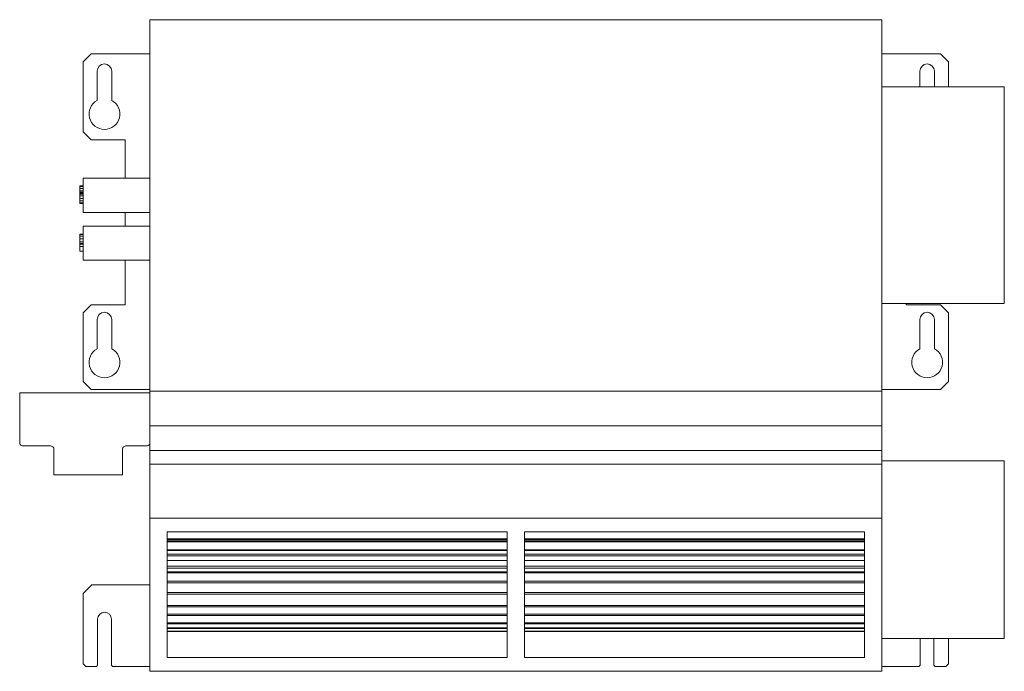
# Model space of a CAD drawing. Header units: millimetres. Extents: x -290 to 285, y -191 to 190.
import ezdxf

# ---------------------------------------------------------------- set-up
doc = ezdxf.new("R2010")
doc.units = ezdxf.units.MM

# ---------------------------------------------------------------- blocks, each defined once
blk = doc.blocks.new('RSen_55_ME_FB_fan coils - 2 pipes_jaga - bzbc_038052-20 - concealed ceiling mounted - 2-pipe_jaga_briza_lxhxd 505x381x127_5 mm-284865-front')
at = {"lineweight": 18}
for p, q in [((-254.5, 92.55), (-254.5, 92.9)), ((-252.5, 92.9), (-254.5, 92.9)), ((-254.5, 91.52), (-254.5, 92.55)), ((-252.5, 92.55), (-254.5, 92.55)), ((-213.5, 97.5), (-252.5, 97.5)), ((-252.5, 77.5), (-252.5, 97.5)), ((-254.5, 89.98), (-254.5, 91.52)), ((-252.5, 91.52), (-254.5, 91.52)), ((-254.5, 89.37), (-254.5, 89.98)), ((-252.5, 89.98), (-254.5, 89.98)), ((-254.5, 88.68), (-254.5, 89.37)), ((-252.5, 89.37), (-254.5, 89.37)), ((-254.5, 88.07), (-254.5, 88.68)), ((-252.5, 88.68), (-254.5, 88.68)), ((-254.5, 87.07), (-254.5, 88.07)), ((-252.5, 88.07), (-254.5, 88.07)), ((-254.5, 85.68), (-254.5, 87.07)), ((-252.5, 87.07), (-254.5, 87.07)), ((-254.5, 84.2), (-254.5, 85.68)), ((-252.5, 85.68), (-254.5, 85.68)), ((-254.5, 83.13), (-254.5, 84.2)), ((-252.5, 84.2), (-254.5, 84.2)), ((-254.5, 82.75), (-254.5, 83.13)), ((-252.5, 83.13), (-254.5, 83.13)), ((-252.5, 82.75), (-254.5, 82.75)), ((-252.5, 77.5), (-213.5, 77.5)), ((-213.5, 69.5), (-252.5, 69.5)), ((-252.5, 49.5), (-252.5, 69.5)), ((-254.5, 64.48), (-254.5, 64.75)), ((-252.5, 64.75), (-254.5, 64.75)), ((-254.5, 63.54), (-254.5, 64.48)), ((-252.5, 64.48), (-254.5, 64.48)), ((-254.5, 62.05), (-254.5, 63.54)), ((-252.5, 63.54), (-254.5, 63.54)), ((-254.5, 60.28), (-254.5, 62.05)), ((-252.5, 62.05), (-254.5, 62.05)), ((-254.5, 59.36), (-254.5, 60.28)), ((-252.5, 60.28), (-254.5, 60.28)), ((-254.5, 58.84), (-254.5, 59.36)), ((-252.5, 59.36), (-254.5, 59.36)), ((-254.5, 57.57), (-254.5, 58.84)), ((-252.5, 58.84), (-254.5, 58.84)), ((-254.5, 54.9), (-254.5, 57.57)), ((-252.5, 57.57), (-254.5, 57.57)), ((-252.5, 54.9), (-254.5, 54.9)), ((-252.5, 49.5), (-213.5, 49.5))]:
    blk.add_line(p, q, dxfattribs=at)
blk = doc.blocks.new('RSen_56_ME_FB_SOg - briza - concealed - SH_jaga - standard-288630-front')
at = {"lineweight": 18}
for p, q in [((213.5, 190), (-213.5, 190)), ((-213.5, 190), (-213.5, -27)), ((213.5, -27), (213.5, 190)), ((-247.86, 170), (-252.5, 165.36)), ((-213.5, 170), (-247.86, 170)), ((247.86, 170), (213.5, 170)), ((252.5, 165.36), (247.86, 170)), ((-252.5, 165.36), (-252.5, 124.5)), ((252.5, 150.75), (252.5, 165.36)), ((-244.28, 142.81), (-244.28, 159.88)), ((-235.78, 159.88), (-235.78, 142.81)), ((235.78, 150.75), (235.78, 159.88)), ((244.28, 159.88), (244.28, 150.75)), ((285.05, 150.75), (213.5, 150.75)), ((285.05, 150.75), (285.05, 146.75)), ((285.05, 146.75), (285.05, 28.25)), ((-252.5, 124.5), (-247.86, 119.86)), ((-247.86, 119.86), (-227.86, 119.86)), ((-227.86, 119.86), (-227.86, 97.5)), ((-227.86, 77.5), (-227.86, 69.5)), ((-227.86, 49.5), (-227.86, 23.5)), ((-247.86, 23.5), (-252.5, 18.86)), ((-227.86, 23.5), (-247.86, 23.5)), ((213.5, 24.25), (285.05, 24.25)), ((227.86, 23.5), (227.86, 24.25)), ((247.86, 23.5), (227.86, 23.5)), ((252.5, 18.86), (247.86, 23.5)), ((285.05, 28.25), (285.05, 24.25)), ((-252.5, 18.86), (-252.5, -21.36)), ((252.5, -21.36), (252.5, 18.86)), ((-244.28, -2.19), (-244.28, 14.88)), ((-235.78, 14.88), (-235.78, -2.19)), ((235.78, -2.19), (235.78, 14.88)), ((244.28, 14.88), (244.28, -2.19)), ((-252.5, -21.36), (-247.86, -26)), ((247.86, -26), (252.5, -21.36)), ((-213.5, -27.92), (-289.5, -27.92)), ((-289.5, -27.92), (-289.5, -56.92)), ((-247.86, -26), (-213.5, -26)), ((-213.5, -27.92), (-213.5, -27)), ((-213.5, -27), (213.5, -27)), ((-213.5, -56.92), (-213.5, -27.92)), ((213.5, -26), (247.86, -26)), ((213.5, -27), (213.5, -47.2)), ((-213.5, -47.2), (213.5, -47.2)), ((213.5, -47.2), (213.5, -61.5)), ((-213.5, -61.5), (-213.5, -57.33)), ((-287.5, -58.91), (-271.5, -58.91)), ((-269.5, -60.9), (-269.5, -75.77)), ((-229.5, -75.77), (-229.5, -60.9)), ((-227.5, -58.91), (-215.5, -58.91)), ((-213.5, -69.49), (-213.5, -61.5)), ((-213.5, -61.5), (213.5, -61.5)), ((213.5, -61.5), (213.5, -69.49)), ((285.05, -67.6), (213.5, -67.6)), ((285.05, -67.6), (285.05, -171.29)), ((-213.5, -101), (-213.5, -69.49)), ((-213.5, -69.49), (213.5, -69.49)), ((213.5, -69.49), (213.5, -79.36)), ((-269.5, -75.77), (-229.5, -75.77)), ((213.5, -98.28), (213.5, -79.35)), ((-213.5, -190.5), (-213.5, -101)), ((-213.5, -101), (213.5, -101)), ((213.5, -98.3), (213.5, -101)), ((213.5, -101), (213.5, -190.5)), ((-203.5, -109), (-5, -109)), ((-203.5, -182.5), (-203.5, -109)), ((-5, -109), (-5, -182.5)), ((5, -182.5), (5, -109)), ((5, -109), (203.5, -109)), ((203.5, -109), (203.5, -182.5)), ((-203.5, -113.05), (-5, -113.05)), ((-203.5, -113.48), (-5, -113.48)), ((-203.5, -114.4), (-5, -114.4)), ((-203.5, -114.89), (-5, -114.89)), ((5, -113.05), (203.5, -113.05)), ((5, -113.48), (203.5, -113.48)), ((5, -114.4), (203.5, -114.4)), ((5, -114.89), (203.5, -114.89)), ((-5, -119.47), (-203.5, -119.47)), ((-203.5, -119.97), (-5, -119.97)), ((203.5, -119.47), (5, -119.47)), ((5, -119.97), (203.5, -119.97)), ((-203.5, -122.13), (-5, -122.13)), ((-203.5, -123.11), (-5, -123.11)), ((-203.5, -125.7), (-5, -125.7)), ((5, -122.13), (203.5, -122.13)), ((5, -123.11), (203.5, -123.11)), ((5, -125.7), (203.5, -125.7)), ((-203.5, -129.18), (-5, -129.18)), ((-203.5, -130.18), (-5, -130.18)), ((5, -129.18), (203.5, -129.18)), ((5, -130.18), (203.5, -130.18)), ((-5, -132.44), (-203.5, -132.44)), ((-203.5, -132.94), (-5, -132.94)), ((203.5, -132.44), (5, -132.44)), ((5, -132.94), (203.5, -132.94)), ((-247.5, -140), (-252.5, -145)), ((-213.5, -140), (-247.5, -140)), ((-203.5, -137.92), (-5, -137.92)), ((-203.5, -138.9), (-5, -138.9)), ((5, -137.92), (203.5, -137.92)), ((5, -138.9), (203.5, -138.9)), ((-252.5, -145), (-252.5, -186.14)), ((-203.5, -144.51), (-5, -144.51)), ((-203.5, -145.43), (-5, -145.43)), ((5, -144.51), (203.5, -144.51)), ((5, -145.43), (203.5, -145.43)), ((-203.5, -152), (-5, -152)), ((-203.5, -152.82), (-5, -152.82)), ((5, -152), (203.5, -152)), ((5, -152.82), (203.5, -152.82)), ((-244, -187), (-244, -160)), ((-236, -160), (-236, -187)), ((-203.5, -157.12), (-5, -157.12)), ((-203.5, -157.83), (-5, -157.83)), ((5, -157.12), (203.5, -157.12)), ((5, -157.83), (203.5, -157.83)), ((-203.5, -162.23), (-5, -162.23)), ((-203.5, -162.77), (-5, -162.77)), ((-203.5, -165.09), (-5, -165.09)), ((-203.5, -165.48), (-5, -165.48)), ((5, -162.23), (203.5, -162.23)), ((5, -162.77), (203.5, -162.77)), ((5, -165.09), (203.5, -165.09)), ((5, -165.48), (203.5, -165.48)), ((-203.5, -167.05), (-5, -167.05)), ((-203.5, -167.23), (-5, -167.23)), ((5, -167.05), (203.5, -167.05)), ((5, -167.23), (203.5, -167.23)), ((213.5, -171.29), (285.05, -171.29)), ((236, -187), (236, -171.29)), ((244, -171.29), (244, -187)), ((252.5, -186.14), (252.5, -171.29)), ((-5, -182.5), (-203.5, -182.5)), ((203.5, -182.5), (5, -182.5)), ((-252.5, -186.14), (-250.89, -187.75)), ((-250.89, -187.75), (-244.75, -187.75)), ((-244.75, -187.75), (-244, -187)), ((-236, -187), (-235.25, -187.75)), ((-235.25, -187.75), (-213.5, -187.75)), ((213.5, -187.75), (235.25, -187.75)), ((235.25, -187.75), (236, -187)), ((244, -187), (244.75, -187.75)), ((244.75, -187.75), (250.89, -187.75)), ((250.89, -187.75), (252.5, -186.14)), ((-213.5, -190.5), (213.5, -190.5))]:
    blk.add_line(p, q, dxfattribs=at)
at = {"lineweight": 18, "flags": 128}
for points in [[(-289.5, -56.92), (-289.49, -57.33), (-289.37, -57.72), (-289.15, -58.08), (-288.83, -58.4), (-288.44, -58.65), (-287.99, -58.82), (-287.5, -58.91)], [(-215.5, -58.91), (-215.01, -58.82), (-214.56, -58.65), (-214.17, -58.4), (-213.85, -58.08), (-213.63, -57.72), (-213.51, -57.33), (-213.5, -56.92)], [(-271.5, -58.91), (-271.01, -59), (-270.56, -59.17), (-270.17, -59.42), (-269.85, -59.73), (-269.63, -60.1), (-269.51, -60.49), (-269.5, -60.9)], [(-229.5, -60.9), (-229.49, -60.49), (-229.37, -60.1), (-229.15, -59.73), (-228.83, -59.42), (-228.44, -59.17), (-227.99, -59), (-227.5, -58.91)]]:
    blk.add_lwpolyline(points, dxfattribs=at)
at = {"lineweight": 18}
for centre, radius, start, end in [((-240.03, 159.88), 4.25, 360, 180), ((240.03, 159.88), 4.25, 0, 180), ((-240.03, 134.88), 9, 118.17864, 61.82136), ((-240.03, 14.88), 4.25, 360, 180), ((240.03, 14.88), 4.25, 0, 180), ((-240.03, -10.12), 9, 118.17864, 61.82136), ((240.03, -10.12), 9, 118.17864, 61.82136), ((-240, -160), 4, 360, 180)]:
    blk.add_arc(centre, radius, start, end, dxfattribs=at)

msp = doc.modelspace()

# ---------------------------------------------------------------- block references
at = {"lineweight": 18}
for name in ['RSen_56_ME_FB_SOg - briza - concealed - SH_jaga - standard-288630-front', 'RSen_55_ME_FB_fan coils - 2 pipes_jaga - bzbc_038052-20 - concealed ceiling mounted - 2-pipe_jaga_briza_lxhxd 505x381x127_5 mm-284865-front']:
    msp.add_blockref(name, (0, 0), dxfattribs=at)

doc.saveas('drawing.dxf')
